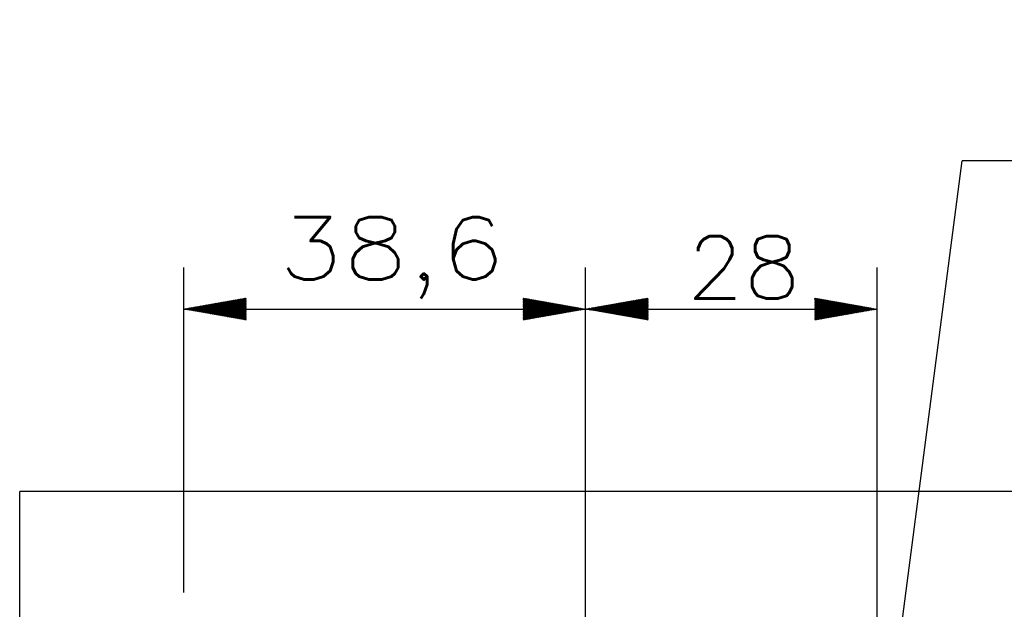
# Model space of a CAD drawing. Header units: millimetres. Extents: x 4 to 205, y 5 to 292.
# Tile 64 of 108: x 77 to 125, y 206 to 234. Entities that reach past the tile are written whole.
import ezdxf

# ---------------------------------------------------------------- set-up
doc = ezdxf.new("R2010")
doc.units = ezdxf.units.MM
doc.layers.add('1', color=7, linetype='CONTINUOUS')
doc.styles.add('DEFAULT', font='simplex.shx')
pattern_1 = [(45, (0, 0), (-0.0141421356, 0.0141421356), [])]
pattern_2 = [(45, (0, 0), (-0.0141421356, 0.0141421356), [])]

# ---------------------------------------------------------------- blocks, each defined once
blk = doc.blocks.new('LABLE3D_2')
at = {"layer": '1', "color": 172, "linetype": 'CONTINUOUS'}
for p in [(118.280667, 194.907487), (125.488513, 227.203748)]:
    blk.add_line(p, (122.488513, 227.203748), dxfattribs=at)
at = {"layer": '1', "color": 27, "linetype": 'CONTINUOUS'}
blk.add_solid([(118.280667, 194.907487), (118.14371, 197.950685), (119.192805, 197.814003), (118.280667, 194.907487)], dxfattribs=at)
at = {"layer": '1', "color": 87, "linetype": 'CONTINUOUS', "insert": (125.863513, 228.603748), "char_height": 2, "attachment_point": 7, "line_spacing_factor": 0.963855, "style": 'DEFAULT'}
blk.add_mtext('\\W00.893; N°4 M5 Depth 6mm.\\P%%c3.5mm. passing holes ', dxfattribs=at)

msp = doc.modelspace()

# ---------------------------------------------------------------- hatches: boundary and pattern name
at = {"layer": '1', "linetype": 'CONTINUOUS'}
h = msp.add_hatch(dxfattribs=at)
h.set_pattern_fill('ANSI31', color=27, scale=0.02, angle=45, style=0, pattern_type=0)
h.set_pattern_definition(pattern_2)
h.paths.add_polyline_path([(85.106, 220.089), (88.106, 220.618), (88.106, 219.56)], flags=0)
h = msp.add_hatch(dxfattribs=at)
h.set_pattern_fill('ANSI31', color=27, scale=0.02, angle=45, style=0, pattern_type=0)
h.set_pattern_definition(pattern_1)
h.paths.add_polyline_path([(104.406, 220.089), (101.406, 219.56), (101.406, 220.618)], flags=0)
h = msp.add_hatch(dxfattribs=at)
h.set_pattern_fill('ANSI31', color=27, scale=0.02, angle=45, style=0, pattern_type=0)
h.set_pattern_definition(pattern_2)
h.paths.add_polyline_path([(104.406, 220.089), (107.406, 220.618), (107.406, 219.56)], flags=0)
h = msp.add_hatch(dxfattribs=at)
h.set_pattern_fill('ANSI31', color=27, scale=0.02, angle=45, style=0, pattern_type=0)
h.set_pattern_definition(pattern_1)
h.paths.add_polyline_path([(118.406, 220.089), (115.406, 219.56), (115.406, 220.618)], flags=0)

# ---------------------------------------------------------------- linework, layer by layer
at = {"layer": '1', "color": 152, "linetype": 'CONTINUOUS'}
for p, q in [((85.106, 206.477), (85.106, 222.089)), ((104.406, 200.877), (104.406, 222.089)), ((104.406, 200.877), (104.406, 222.089)), ((118.406, 200.877), (118.406, 222.089))]:
    msp.add_line(p, q, dxfattribs=at)
at = {"layer": '1', "color": 27, "linetype": 'CONTINUOUS'}
for p, q in [((85.106, 220.089), (104.406, 220.089)), ((104.406, 220.089), (118.406, 220.089))]:
    msp.add_line(p, q, dxfattribs=at)
at = {"layer": '1', "color": 251, "linetype": 'CONTINUOUS'}
for p in [(77.224, 166.426), (139.113, 211.327)]:
    msp.add_line(p, (77.224, 211.327), dxfattribs=at)

# ---------------------------------------------------------------- block references
at = {"layer": '1', "color": 27, "linetype": 'CONTINUOUS'}
msp.add_blockref('LABLE3D_2', (0, 0), dxfattribs=at)

# ---------------------------------------------------------------- texts
at = {"layer": '1', "color": 87, "linetype": 'CONTINUOUS', "char_height": 3, "attachment_point": 7, "line_spacing_factor": 1.204819, "style": 'DEFAULT'}
for s, insert in [('\\W01.210;38,6 ', (89.641, 220.589)), ('\\W01.064;28 ', (109.261, 220.589))]:
    msp.add_mtext(s, dxfattribs=dict(at, insert=insert))

doc.saveas('drawing.dxf')
